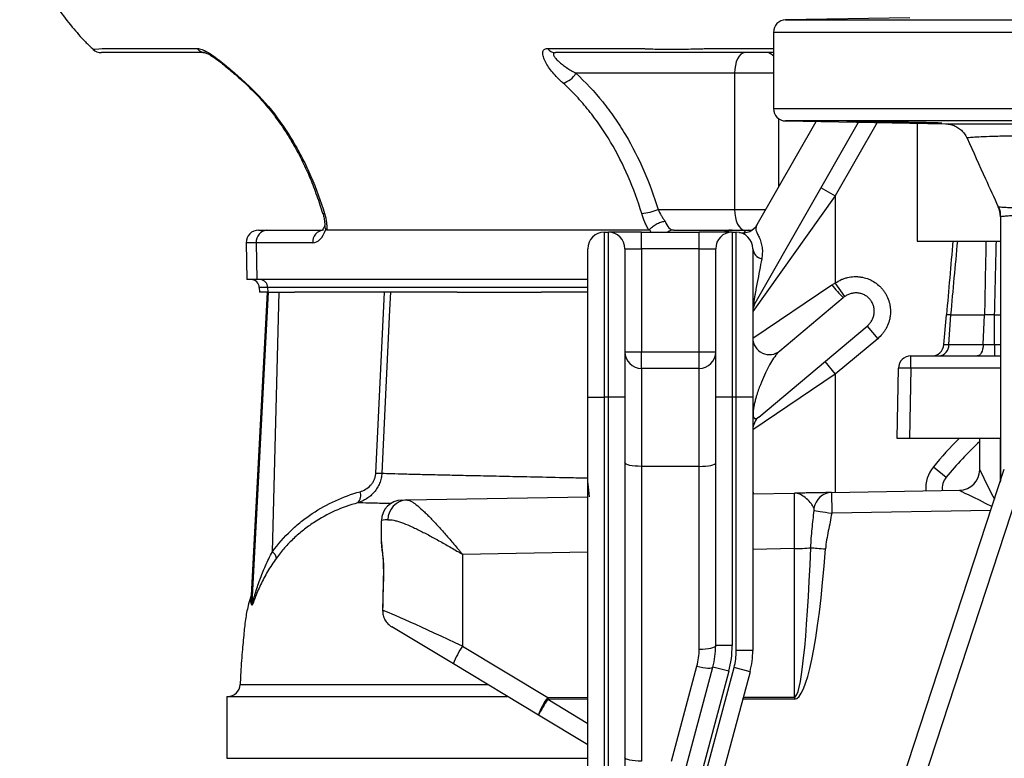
# Model space of a CAD drawing. Header units: millimetres. Extents: x 2377 to 3568, y 1016 to 5019.
# Tile 3 of 15: x 2377 to 2854, y 1501 to 1859. Entities that reach past the tile are written whole.
import ezdxf

# ---------------------------------------------------------------- set-up
doc = ezdxf.new("R2010")
doc.units = ezdxf.units.MM
doc.header["$LTSCALE"] = 2

msp = doc.modelspace()

# ---------------------------------------------------------------- linework, layer by layer
at = {"color": 7, "linetype": 'Continuous', "lineweight": 25}
for p, q in [((2808.57, 1859.61), (2748.36, 1858.56)), ((2742.46, 1852.56), (2742.46, 1815.61)), ((2417.07, 1844.72), (2463.13, 1844.72)), ((2632.89, 1844.72), (2678.94, 1844.72)), ((2723.61, 1832.71), (2646.7, 1832.71)), ((2723.61, 1832.71), (2723.61, 1766.71)), ((2734.58, 1759.42), (2763.11, 1809.35)), ((2748.36, 1809.61), (2825.91, 1808.25)), ((2733.52, 1721.27), (2783.64, 1808.99)), ((2812.16, 1808.49), (2812.16, 1751.42)), ((2765.52, 1777.27), (2772.46, 1773.31)), ((2772.46, 1773.31), (2732.46, 1717.31)), ((2772.46, 1773.31), (2772.46, 1731.11)), ((2686.52, 1766.71), (2723.61, 1766.71)), ((2524.02, 1764.98), (2524.03, 1764.95)), ((2852.46, 1763.09), (2852.46, 1635.05)), ((2492.87, 1756.71), (2496.94, 1756.71)), ((2496.94, 1756.71), (2523.62, 1756.71)), ((2682, 1756.71), (2525.9, 1756.71)), ((2694.12, 1756.71), (2721.53, 1756.71)), ((2721.53, 1756.71), (2722.51, 1756.71)), ((2722.51, 1756.71), (2730.2, 1756.71)), ((2730.2, 1756.71), (2732.04, 1756.71)), ((2660.46, 1755.71), (2660.46, 1675.71)), ((2660.46, 1755.71), (2662.46, 1755.71)), ((2662.46, 1675.71), (2662.46, 1755.71)), ((2678.46, 1755.71), (2662.46, 1755.71)), ((2678.46, 1747.71), (2678.46, 1755.71)), ((2678.46, 1755.71), (2706.46, 1755.71)), ((2706.46, 1747.71), (2706.46, 1755.71)), ((2722.46, 1755.71), (2706.46, 1755.71)), ((2722.46, 1755.71), (2722.46, 1675.71)), ((2722.46, 1755.71), (2724.46, 1755.71)), ((2724.46, 1675.71), (2724.46, 1755.71)), ((2486.87, 1750.61), (2487.18, 1732.71)), ((2491.75, 1750.61), (2492.02, 1732.71)), ((2519.16, 1750.61), (2491.75, 1750.61)), ((2652.46, 1675.71), (2652.46, 1747.71)), ((2670.46, 1747.71), (2670.46, 1675.71)), ((2670.46, 1747.71), (2678.46, 1747.71)), ((2678.46, 1747.71), (2678.46, 1697.71)), ((2706.46, 1747.71), (2678.46, 1747.71)), ((2706.46, 1697.71), (2706.46, 1747.71)), ((2706.46, 1747.71), (2714.46, 1747.71)), ((2714.46, 1675.71), (2714.46, 1747.71)), ((2732.46, 1747.71), (2732.46, 1675.71)), ((2812.16, 1751.42), (2852.46, 1751.42)), ((2492.02, 1732.71), (2487.18, 1732.71)), ((2652.46, 1732.71), (2492.02, 1732.71)), ((2493.21, 1728.85), (2493.28, 1726.71)), ((2497.24, 1728.85), (2497.3, 1726.71)), ((2732.46, 1704.36), (2770.81, 1730.11)), ((2777, 1724.53), (2772.46, 1731.11)), ((2496.99, 1726.71), (2489.29, 1579.69)), ((2489.74, 1576), (2497.63, 1726.71)), ((2497.22, 1726.71), (2493.28, 1726.71)), ((2497.22, 1726.71), (2497.63, 1726.71)), ((2497.63, 1726.71), (2502.85, 1726.71)), ((2499.55, 1600.79), (2502.85, 1726.71)), ((2502.85, 1726.71), (2510.21, 1726.71)), ((2589.13, 1726.71), (2510.21, 1726.71)), ((2549.69, 1638.9), (2553.88, 1726.71)), ((2589.13, 1726.71), (2630.07, 1726.71)), ((2652.46, 1726.71), (2630.07, 1726.71)), ((2745.61, 1698.24), (2776.29, 1723.98)), ((2825.07, 1701.19), (2826.34, 1715.71)), ((2827.5, 1701.19), (2828.5, 1715.71)), ((2828.5, 1715.71), (2844.79, 1715.71)), ((2844.17, 1701.19), (2844.79, 1715.71)), ((2849.7, 1701.19), (2849.7, 1715.71)), ((2735.32, 1666.11), (2787.86, 1710.19)), ((2787.86, 1710.19), (2793, 1704.07)), ((2793, 1704.07), (2772.46, 1686.83)), ((2827.5, 1701.19), (2844.17, 1701.19)), ((2849.7, 1701.19), (2849.7, 1695.71)), ((2670.46, 1697.71), (2678.46, 1697.71)), ((2678.46, 1689.71), (2678.46, 1697.71)), ((2678.46, 1697.71), (2706.46, 1697.71)), ((2706.46, 1697.71), (2714.46, 1697.71)), ((2706.46, 1689.71), (2706.46, 1697.71)), ((2809.06, 1689.82), (2809.06, 1695.71)), ((2809.06, 1695.71), (2852.46, 1695.71)), ((2678.46, 1689.71), (2678.46, 1642.19)), ((2706.46, 1689.71), (2678.46, 1689.71)), ((2706.46, 1642.19), (2706.46, 1689.71)), ((2767.32, 1692.96), (2772.46, 1686.83)), ((2802.46, 1655.71), (2803.06, 1689.82)), ((2809.06, 1689.82), (2808.46, 1655.71)), ((2772.46, 1686.83), (2732.46, 1659.98)), ((2652.46, 1675.71), (2660.46, 1675.71)), ((2652.46, 1443.85), (2652.46, 1675.71)), ((2662.46, 1675.71), (2660.46, 1675.71)), ((2660.46, 1675.71), (2660.46, 1443.85)), ((2670.46, 1675.71), (2662.46, 1675.71)), ((2662.46, 1467.73), (2662.46, 1675.71)), ((2670.46, 1675.71), (2670.46, 1467.73)), ((2722.46, 1675.71), (2714.46, 1675.71)), ((2714.46, 1555.31), (2714.46, 1675.71)), ((2724.46, 1675.71), (2722.46, 1675.71)), ((2722.46, 1675.71), (2722.46, 1555.31)), ((2732.46, 1675.71), (2724.46, 1675.71)), ((2724.46, 1552.94), (2724.46, 1675.71)), ((2732.46, 1675.71), (2732.46, 1552.94)), ((2808.46, 1655.71), (2802.46, 1655.71)), ((2852.46, 1655.71), (2808.46, 1655.71)), ((2842.46, 1640.6), (2842.46, 1655.71)), ((2678.46, 1642.19), (2678.46, 1499.31)), ((2706.46, 1642.19), (2678.46, 1642.19)), ((2706.46, 1553.64), (2706.46, 1642.19)), ((2819.99, 1642.03), (2826.15, 1636.92)), ((2664.75, 1062.67), (2854.37, 1640.88)), ((2863.7, 1637.76), (2674.07, 1059.55)), ((2732.46, 1628.85), (2752.64, 1629.2)), ((2770.64, 1629.52), (2832.64, 1630.6)), ((2832.64, 1630.6), (2832.81, 1630.6)), ((2562.29, 1625.88), (2564.63, 1625.92)), ((2564.63, 1625.92), (2652.46, 1627.46)), ((2552.46, 1605.54), (2552.46, 1615.88)), ((2552.46, 1605.54), (2552.47, 1605.27)), ((2591.77, 1599.54), (2591.77, 1555.09)), ((2752.64, 1530.36), (2752.64, 1602.34)), ((2553.4, 1592.6), (2552.99, 1572.39)), ((2489.42, 1579.59), (2489.45, 1579.68)), ((2553.02, 1572.39), (2552.97, 1572.39)), ((2587.28, 1546.44), (2557.4, 1564.43)), ((2591.77, 1555.09), (2633.01, 1530.25)), ((2722.46, 1555.31), (2714.46, 1555.31)), ((2732.46, 1552.94), (2724.46, 1552.94)), ((2628.53, 1521.6), (2587.28, 1546.44)), ((2691.85, 1465.66), (2713.1, 1544.95)), ((2693.03, 1499.31), (2705.37, 1545.36)), ((2696.53, 1444.48), (2723.37, 1544.66)), ((2720.83, 1542.88), (2699.58, 1463.59)), ((2731.1, 1542.59), (2704.26, 1442.41)), ((2720.83, 1542.88), (2713.1, 1544.95)), ((2731.1, 1542.59), (2723.37, 1544.66)), ((2477.46, 1530.71), (2477.46, 1500.71)), ((2477.52, 1530.71), (2477.52, 1500.71)), ((2477.52, 1530.71), (2613.4, 1530.71)), ((2652.46, 1507.19), (2628.53, 1521.6)), ((2477.52, 1500.71), (2652.46, 1500.71))]:
    msp.add_line(p, q, dxfattribs=at)
at = {"color": 8, "linetype": 'Continuous', "lineweight": 25}
for p, q in [((2748.36, 1858.56), (3196.57, 1858.56)), ((3202.46, 1852.56), (2742.46, 1852.56)), ((2710.6, 1844.72), (2742.46, 1844.72)), ((2742.46, 1832.71), (2723.61, 1832.71)), ((2742.46, 1815.61), (3202.46, 1815.61)), ((2744.98, 1810.72), (2744.98, 1777.62)), ((3196.57, 1809.61), (2748.36, 1809.61)), ((2792.76, 1808.83), (2772.46, 1773.31)), ((2723.61, 1766.71), (2738.75, 1766.71)), ((2851.44, 1768.06), (2851.41, 1768.05)), ((2852.48, 1763.14), (2852.54, 1763.13)), ((2491.75, 1750.61), (2486.87, 1750.61)), ((2497.24, 1728.85), (2493.21, 1728.85)), ((2652.46, 1728.85), (2497.24, 1728.85)), ((2849.7, 1715.71), (2852.46, 1715.71)), ((2849.7, 1701.19), (2852.46, 1701.19)), ((2852.46, 1689.82), (2809.06, 1689.82)), ((2772.46, 1686.83), (2772.46, 1629.55)), ((2852.29, 1655.71), (2852.29, 1634.52)), ((2732.46, 1630.77), (2732.68, 1628.86)), ((2847.81, 1620.87), (2770.69, 1619.52)), ((2652.46, 1600.6), (2591.77, 1599.54)), ((2752.64, 1602.34), (2732.46, 1601.99)), ((2553.48, 1592.6), (2553.38, 1592.6)), ((2489.29, 1579.67), (2489.74, 1576)), ((2633.01, 1530.25), (2652.46, 1530.27)), ((2652.46, 1529.33), (2633.01, 1529.31)), ((2633.01, 1529.31), (2652.46, 1517.6)), ((2752.64, 1529.42), (2727.57, 1529.4)), ((2727.82, 1530.34), (2752.64, 1530.36))]:
    msp.add_line(p, q, dxfattribs=at)
at = {"color": 8, "linetype": 'Continuous', "lineweight": 25, "flags": 128}
for points in [[(2412.63, 1844.41), (2412.61, 1844.41), (2413.53, 1844.47), (2415.43, 1844.6), (2417.07, 1844.72), (2417.07, 1844.72), (2417.07, 1844.72)], [(2485.87, 1828.3), (2486.2, 1828.09), (2486.72, 1828)]]:
    msp.add_lwpolyline(points, dxfattribs=at)
at = {"color": 7, "linetype": 'Continuous', "lineweight": 25, "flags": 128}
for points in [[(2728.61, 1842.71), (2727.64, 1842.52), (2726.7, 1841.95), (2725.83, 1841.03), (2725.08, 1839.78), (2724.45, 1838.27), (2723.99, 1836.54), (2723.71, 1834.66), (2723.61, 1832.71)], [(2723.61, 1766.71), (2723.71, 1764.76), (2723.99, 1762.88), (2724.45, 1761.15), (2725.08, 1759.64), (2725.83, 1758.4), (2726.7, 1757.47), (2727.64, 1756.9), (2728.61, 1756.71)], [(2556.8, 1726.71), (2556.39, 1718.04), (2554.1, 1670.12), (2552.61, 1638.9)], [(2844.17, 1701.19), (2844.07, 1700.09), (2843.87, 1699.06), (2843.59, 1698.11), (2843.22, 1697.29), (2842.78, 1696.62), (2842.29, 1696.12), (2841.77, 1695.81), (2841.22, 1695.71)], [(2678.46, 1642.19), (2676.9, 1642.22), (2675.4, 1642.31), (2674.02, 1642.47), (2672.81, 1642.67), (2671.81, 1642.92), (2671.07, 1643.21), (2670.62, 1643.52), (2670.46, 1643.85)], [(2706.46, 1642.19), (2708.02, 1642.22), (2709.52, 1642.31), (2710.91, 1642.47), (2712.12, 1642.67), (2713.12, 1642.92), (2713.85, 1643.21), (2714.31, 1643.52), (2714.46, 1643.85)], [(2762.14, 1620.83), (2762.57, 1620.76), (2763.23, 1620.66), (2764.11, 1620.52), (2765.18, 1620.36), (2766.41, 1620.17), (2767.76, 1619.96), (2769.21, 1619.75), (2770.69, 1619.52)], [(2760.57, 1602.78), (2761.23, 1602.73), (2761.97, 1602.67), (2762.8, 1602.6), (2763.69, 1602.53), (2764.65, 1602.46), (2765.64, 1602.38), (2766.67, 1602.31), (2767.71, 1602.23)], [(2706.46, 1553.64), (2708.02, 1553.68), (2709.52, 1553.77), (2710.91, 1553.92), (2712.12, 1554.13), (2713.12, 1554.38), (2713.85, 1554.67), (2714.31, 1554.98), (2714.46, 1555.31)], [(2705.37, 1545.36), (2706.83, 1545.02), (2708.24, 1544.75), (2709.54, 1544.56), (2710.7, 1544.45), (2711.66, 1544.44), (2712.4, 1544.53), (2712.88, 1544.7), (2713.1, 1544.95)], [(2633.01, 1530.25), (2633.01, 1530.14), (2633.01, 1530.02), (2633.01, 1529.9), (2633.01, 1529.78), (2633.01, 1529.67), (2633.01, 1529.55), (2633.01, 1529.43), (2633.01, 1529.31)], [(2752.64, 1530.36), (2752.64, 1530.25), (2752.64, 1530.13), (2752.64, 1530.01), (2752.64, 1529.89), (2752.64, 1529.78), (2752.64, 1529.66), (2752.64, 1529.54), (2752.64, 1529.42)], [(2678.46, 1499.31), (2676.9, 1499.35), (2675.4, 1499.44), (2674.02, 1499.6), (2672.81, 1499.8), (2671.81, 1500.05), (2671.07, 1500.34), (2670.62, 1500.65), (2670.46, 1500.98)]]:
    msp.add_lwpolyline(points, dxfattribs=at)
at = {"color": 7, "linetype": 'Continuous', "lineweight": 25}
for centre, radius, start, end in [((2748.46, 1852.56), 6, 91, 180), ((2416.68, 1848.71), 6, 226.8555, 270.0054), ((2467.1, 1847.64), 4.93, 216.2403, 268.9368), ((2636.86, 1847.64), 4.93, 216.2403, 268.9368), ((2637.97, 1837.78), 10.1, 284.411, 329.8548), ((2748.46, 1815.61), 6, 180, 269), ((2676.19, 1791.23), 26.6, 275.2224, 292.844), ((2840.49, 1763.08), 12, 0.2949, 24.4904), ((2492.87, 1750.71), 6, 90, 181), ((2497.39, 1751.07), 5.66, 94.4926, 184.7091), ((2524.8, 1751.07), 5.66, 94.4926, 184.7091), ((2727.64, 1763.39), 8, 258.5524, 330.2551), ((2660.46, 1747.71), 8, 90, 180), ((2662.46, 1747.71), 8, 0, 90), ((2722.46, 1747.71), 8, 90, 180), ((2724.46, 1747.71), 8, 0, 90), ((2738.15, 1748.33), 5.72, 186.2318, 255.8624), ((2489.21, 1728.71), 4, 2, 90), ((2493.5, 1728.98), 3.74, 357.9914, 85.7799), ((2822.52, 1770.77), 65.78, 218.1817, 225.3431), ((2740.46, 1717.31), 8, 150.2551, 180), ((2740.46, 1704.36), 8, 180, 310), ((2819.09, 1701.71), 6, 270, 355), ((2822.17, 1701.01), 5.34, 277.0334, 1.9123), ((2678.46, 1697.71), 8, 180, 270), ((2706.46, 1697.71), 8, 270, 0), ((2809.06, 1689.71), 6, 90, 179), ((2806.06, 1603.85), 86.02, 88.0016, 91.9984), ((2740.46, 1659.98), 8, 130, 180), ((2972.46, 1515.71), 190, 133.1736, 140.3596), ((2551.15, 1667.86), 28.99, 267.1185, 272.8815), ((2832.46, 1640.6), 10, 271.0127, 359.9959), ((2832.46, 1640.6), 10, 271, 0), ((2832.31, 1631.82), 8, 140.3596, 189.8082), ((2537.42, 1628.12), 4.97, 313.6928, 21.3363), ((2770.87, 1620.67), 8.86, 91.5128, 171.5944), ((2562.46, 1615.88), 10, 91, 180), ((2565.17, 1616.35), 9.59, 93.2274, 180.1419), ((2496.97, 1596.99), 4.59, 9.4983, 55.754), ((2753.23, 1664.42), 62.08, 269.457, 276.7933), ((2483.91, 1576.36), 5.84, 345.8602, 356.4674), ((2621.76, 1534.05), 36.64, 144.9512, 160.2353), ((2674.46, 1553.64), 32, 345, 0), ((2674.46, 1555.31), 40, 345, 0), ((2674.46, 1555.31), 48, 345, 0), ((2692.46, 1552.94), 32, 345, 0), ((2692.46, 1552.94), 40, 345, 0), ((2477.94, 1536.71), 6, 270.0008, 357.9361), ((2663.01, 1509.21), 36.64, 144.9512, 160.2353), ((2759.32, 1450.68), 148.78, 148.0933, 151.5289)]:
    msp.add_arc(centre, radius, start, end, dxfattribs=at)
at = {"color": 8, "linetype": 'Continuous', "lineweight": 25}
for centre, radius, start, end in [((2738.96, 1838.28), 4.45, 38.065, 85.6696), ((2524.63, 1765.56), 0.852, 224.9687, 285.4011), ((2694.15, 1751.99), 4.72, 90.3974, 127.9942), ((2721.56, 1751.99), 4.72, 90.3974, 127.9942), ((2722.55, 1752.27), 4.44, 90.5347, 129.2232), ((2730.44, 1753.86), 2.86, 94.7708, 147.344), ((2972.46, 1515.71), 198, 135.0029, 140.3596), ((2832.31, 1631.82), 16, 140.3596, 185.3911)]:
    msp.add_arc(centre, radius, start, end, dxfattribs=at)
at = {"color": 7, "linetype": 'Continuous', "lineweight": 25}
for centre, major_axis, ratio, start_param, end_param in [((2518.92, 1766.61), (-0.32, 16), 0.499848, 3.131519, 4.055572), ((2693.87, 1766.71), (-0.32, 10), 0.49961, 2.159663, 3.125486), ((2752.46, 1599.2), (0.17, 30.01), 0.005235, 4.817505, 6.283307), ((2832.46, 1620.6), (0.17, 10), 0.017429, 6.266645, 6.283794), ((2592.46, 1616.41), (40, 0.52), 0.026128, 2.743692, 3.14125), ((2592.46, 1605.01), (40, -0.52), 0.026128, 3.10804, 3.141935), ((2752.46, 1711.22), (-0.18, 180.86), 0.055284, 3.141544, 4.069337), ((2752.31, 1711.22), (-0.33, 181.8), 0.104497, 3.141497, 4.069289), ((2592.46, 1515.21), (0, 344.82), 0.116002, 1.34443, 1.404198), ((2592.46, 1553.82), (40, -18.67), 0.019312, 1.597265, 2.98401)]:
    msp.add_ellipse(centre, major_axis=major_axis, ratio=ratio, start_param=start_param, end_param=end_param, dxfattribs=at)
at = {"color": 8, "linetype": 'Continuous', "lineweight": 25}
for centre, major_axis, ratio, start_param, end_param in [((2688.68, 1766.61), (-0.32, 16), 0.499848, 2.207467, 2.309789), ((2852.46, 1620.95), (-10, 19.65), 0.007054, 0.013864, 1.292593), ((2852.46, 1620.95), (19.82, -9.66), 0.003466, 3.15193, 4.510206)]:
    msp.add_ellipse(centre, major_axis=major_axis, ratio=ratio, start_param=start_param, end_param=end_param, dxfattribs=at)
at = {"color": 7, "linetype": 'Continuous', "lineweight": 25}
for points, knots in [([(2377.06, 1900.71), (2378.83, 1895.91), (2382.2, 1886.79), (2388.69, 1874.53), (2395.4, 1864.1), (2402.14, 1855.43), (2407.82, 1848.99), (2411.36, 1845.58), (2412.61, 1844.38)], [0, 0, 0, 0, 0.227858, 0.43344, 0.617531, 0.78059, 0.92285, 1, 1, 1, 1]), ([(2467.01, 1842.71), (2458.97, 1842.71), (2446.91, 1842.71), (2433.16, 1842.71), (2424.75, 1842.71), (2419.86, 1842.71), (2417.48, 1842.71), (2416.69, 1842.71), (2416.77, 1842.71), (2416.79, 1842.71)], [0, 0, 0, 0, 0.440234, 0.660352, 0.770643, 0.880584, 0.927469, 0.975593, 1, 1, 1, 1]), ([(2463.13, 1844.72), (2463.47, 1844.72), (2463.85, 1844.68), (2464.65, 1844.5), (2465.09, 1844.36), (2466, 1844.02), (2466.47, 1843.81), (2467.45, 1843.32), (2467.96, 1843.04), (2469.5, 1842.13), (2470.54, 1841.43), (2472.14, 1840.28), (2472.67, 1839.88), (2473.74, 1839.07), (2474.26, 1838.66), (2475.32, 1837.82), (2475.84, 1837.4), (2476.89, 1836.53), (2477.41, 1836.1), (2478.96, 1834.79), (2479.97, 1833.92), (2481.95, 1832.2), (2482.92, 1831.35), (2484.36, 1830.08), (2484.84, 1829.66), (2485.79, 1828.83), (2486.26, 1828.42), (2486.72, 1828)], [0, 0, 0, 0, 0.0625, 0.0625, 0.125, 0.125, 0.1875, 0.1875, 0.25, 0.25, 0.375, 0.375, 0.4375, 0.4375, 0.5, 0.5, 0.5625, 0.5625, 0.625, 0.625, 0.75, 0.75, 0.875, 0.875, 0.9375, 0.9375, 1, 1, 1, 1]), ([(2466.9, 1842.71), (2466.89, 1842.71), (2466.86, 1842.72), (2467.38, 1842.57), (2468.37, 1842.13), (2469.79, 1841.34), (2471.58, 1840.17), (2473.71, 1838.61), (2476.14, 1836.69), (2478.83, 1834.45), (2481.73, 1831.98), (2484.14, 1829.89), (2485.46, 1828.65), (2485.86, 1828.28)], [0, 0, 0, 0, 0.029165, 0.083794, 0.147577, 0.219929, 0.305393, 0.403103, 0.514683, 0.641082, 0.781619, 0.93464, 1, 1, 1, 1]), ([(2640.48, 1828), (2640.02, 1828.42), (2639.56, 1828.83), (2638.67, 1829.67), (2638.24, 1830.09), (2636.98, 1831.36), (2636.19, 1832.21), (2634.73, 1833.95), (2634.05, 1834.83), (2632.85, 1836.57), (2632.33, 1837.42), (2631.69, 1838.68), (2631.5, 1839.1), (2631.17, 1839.91), (2631.03, 1840.3), (2630.82, 1841.06), (2630.74, 1841.43), (2630.65, 1842.12), (2630.64, 1842.45), (2630.7, 1843.05), (2630.76, 1843.33), (2630.97, 1843.81), (2631.12, 1844.03), (2631.68, 1844.54), (2632.2, 1844.72), (2632.89, 1844.72)], [0, 0, 0, 0, 0.0625, 0.0625, 0.125, 0.125, 0.25, 0.25, 0.375, 0.375, 0.5, 0.5, 0.5625, 0.5625, 0.625, 0.625, 0.6875, 0.6875, 0.75, 0.75, 0.8125, 0.8125, 0.875, 0.875, 1, 1, 1, 1]), ([(2636.77, 1842.71), (2636.51, 1842.71), (2636.31, 1842.67), (2636, 1842.52), (2635.9, 1842.41), (2635.8, 1842.13), (2635.79, 1841.97), (2635.86, 1841.61), (2635.94, 1841.41), (2636.25, 1840.77), (2636.58, 1840.31), (2637.19, 1839.59), (2637.42, 1839.35), (2637.9, 1838.86), (2638.16, 1838.61), (2638.97, 1837.88), (2639.56, 1837.38), (2640.83, 1836.41), (2641.5, 1835.92), (2642.9, 1834.97), (2643.63, 1834.51), (2645.13, 1833.6), (2645.91, 1833.16), (2646.7, 1832.71)], [0, 0, 0, 0, 0.0625, 0.0625, 0.125, 0.125, 0.1875, 0.1875, 0.25, 0.25, 0.375, 0.375, 0.4375, 0.4375, 0.5, 0.5, 0.625, 0.625, 0.75, 0.75, 0.875, 0.875, 1, 1, 1, 1]), ([(2742.46, 1842.71), (2735.87, 1842.71), (2725.98, 1842.71), (2715.68, 1842.71), (2711.97, 1842.71), (2711.15, 1842.71), (2710.74, 1842.71), (2709.5, 1842.71), (2708.68, 1842.71), (2707.03, 1842.71), (2706.2, 1842.71), (2704.58, 1842.71), (2703.77, 1842.71), (2701.38, 1842.71), (2699.83, 1842.71), (2697.54, 1842.71), (2696.79, 1842.71), (2695.32, 1842.71), (2694.6, 1842.71), (2692.5, 1842.71), (2691.17, 1842.71), (2688.66, 1842.71), (2687.47, 1842.71), (2685.31, 1842.71), (2684.33, 1842.71), (2683.03, 1842.71), (2682.62, 1842.71), (2681.8, 1842.71), (2679.76, 1842.71), (2664.61, 1842.71), (2649.87, 1842.71), (2636.77, 1842.71)], [0, 0, 0, 0, 0.125, 0.1875, 0.195312, 0.195312, 0.203125, 0.203125, 0.21875, 0.21875, 0.234375, 0.234375, 0.25, 0.25, 0.28125, 0.28125, 0.296875, 0.296875, 0.3125, 0.3125, 0.34375, 0.34375, 0.375, 0.375, 0.40625, 0.40625, 0.421875, 0.421875, 0.4375, 0.5, 1, 1, 1, 1]), ([(2678.94, 1844.72), (2679.15, 1844.71), (2679.37, 1844.7), (2679.81, 1844.67), (2680.03, 1844.65), (2680.72, 1844.62), (2681.2, 1844.59), (2682.7, 1844.53), (2683.77, 1844.5), (2687.21, 1844.42), (2689.74, 1844.4), (2693.85, 1844.4), (2695.28, 1844.41), (2698.2, 1844.43), (2699.69, 1844.45), (2702.72, 1844.5), (2704.27, 1844.53), (2706.62, 1844.59), (2707.42, 1844.62), (2708.61, 1844.65), (2709, 1844.67), (2709.8, 1844.7), (2710.2, 1844.71), (2710.6, 1844.72)], [0, 0, 0, 0, 0.03125, 0.03125, 0.0625, 0.0625, 0.125, 0.125, 0.25, 0.25, 0.5, 0.5, 0.625, 0.625, 0.75, 0.75, 0.875, 0.875, 0.9375, 0.9375, 0.96875, 0.96875, 1, 1, 1, 1]), ([(2485.91, 1828.34), (2486.18, 1828.07), (2488.35, 1825.89), (2492.54, 1821.9), (2497.96, 1815.59), (2503.1, 1808.81), (2507.85, 1801.59), (2512.25, 1793.91), (2516.18, 1785.94), (2519.6, 1777.6), (2522.12, 1770.61), (2523.41, 1766.27), (2523.82, 1764.89)], [0, 0, 0, 0, 0.015632, 0.126339, 0.242707, 0.356999, 0.472885, 0.590831, 0.710157, 0.824408, 0.94424, 1, 1, 1, 1]), ([(2646.7, 1832.71), (2651.36, 1828.46), (2655.68, 1823.83), (2660.7, 1817.58), (2661.68, 1816.31), (2663.61, 1813.72), (2664.56, 1812.4), (2667.33, 1808.39), (2669.08, 1805.66), (2674.07, 1797.28), (2677.03, 1791.47), (2682.28, 1779.41), (2684.57, 1773.17), (2686.52, 1766.71)], [0, 0, 0, 0, 0.25, 0.25, 0.3125, 0.3125, 0.375, 0.375, 0.5, 0.5, 0.75, 0.75, 1, 1, 1, 1]), ([(2486.72, 1828), (2491.17, 1823.94), (2495.29, 1819.52), (2502.9, 1810.05), (2506.4, 1805), (2511.2, 1796.95), (2512.73, 1794.19), (2515.62, 1788.56), (2516.97, 1785.68), (2520.79, 1776.93), (2522.99, 1770.91), (2524.86, 1764.73)], [0, 0, 0, 0, 0.25, 0.25, 0.5, 0.5, 0.625, 0.625, 0.75, 0.75, 1, 1, 1, 1]), ([(2678.62, 1764.73), (2676.75, 1770.92), (2674.56, 1776.9), (2669.54, 1788.44), (2666.7, 1794.01), (2661.94, 1802.03), (2660.26, 1804.65), (2657.61, 1808.49), (2656.71, 1809.75), (2654.86, 1812.24), (2653.92, 1813.46), (2651.02, 1817.07), (2649.02, 1819.39), (2644.86, 1823.84), (2642.71, 1825.97), (2640.48, 1828)], [0, 0, 0, 0, 0.25, 0.25, 0.5, 0.5, 0.625, 0.625, 0.6875, 0.6875, 0.75, 0.75, 0.875, 0.875, 1, 1, 1, 1]), ([(2807.64, 1808.95), (2806.35, 1808.98), (2803.41, 1809.04), (2797.82, 1809.14), (2791.69, 1809.23), (2786.74, 1809.29), (2782.58, 1809.33), (2779.56, 1809.35), (2777.91, 1809.34), (2778.17, 1809.32), (2778.23, 1809.32)], [0, 0, 0, 0, 0.116982, 0.265318, 0.413652, 0.561973, 0.654811, 0.803086, 0.951362, 1, 1, 1, 1]), ([(2794.52, 1808.95), (2795.12, 1808.93), (2795.74, 1808.92), (2797.04, 1808.9), (2797.71, 1808.88), (2799.09, 1808.86), (2799.81, 1808.84), (2801.29, 1808.82), (2802.04, 1808.8), (2803.55, 1808.78), (2804.31, 1808.76), (2805.85, 1808.74), (2806.63, 1808.72), (2808.94, 1808.69), (2810.45, 1808.66), (2812.66, 1808.63), (2813.38, 1808.62), (2814.76, 1808.6), (2815.42, 1808.59), (2816.71, 1808.57), (2817.33, 1808.57), (2818.51, 1808.55), (2819.06, 1808.55), (2820.08, 1808.54), (2820.56, 1808.53), (2821.43, 1808.53), (2821.83, 1808.53), (2822.89, 1808.52), (2823.41, 1808.52), (2823.75, 1808.53)], [0, 0, 0, 0, 0.0625, 0.0625, 0.125, 0.125, 0.1875, 0.1875, 0.25, 0.25, 0.3125, 0.3125, 0.375, 0.375, 0.5, 0.5, 0.5625, 0.5625, 0.625, 0.625, 0.6875, 0.6875, 0.75, 0.75, 0.8125, 0.8125, 0.875, 0.875, 1, 1, 1, 1]), ([(2823.93, 1808.55), (2823.99, 1808.56), (2824.23, 1808.57), (2822.53, 1808.64), (2819.03, 1808.73), (2813.94, 1808.84), (2809.87, 1808.91), (2807.75, 1808.95), (2807.64, 1808.95)], [0, 0, 0, 0, 0.081028, 0.3076263, 0.5342607, 0.760932, 0.9876236, 1, 1, 1, 1]), ([(2825.91, 1808.26), (2826.03, 1808.25), (2826.33, 1808.25), (2827.97, 1808.24), (2830.73, 1808.23), (2834.55, 1808.22), (2839.29, 1808.21), (2844.94, 1808.2), (2851.54, 1808.19), (2859.02, 1808.18), (2867.27, 1808.17), (2876.29, 1808.16), (2886.07, 1808.16), (2896.52, 1808.15), (2907.48, 1808.15), (2918.96, 1808.15), (2930.96, 1808.14), (2943.25, 1808.14), (2955.63, 1808.14), (2968.13, 1808.15), (2980.82, 1808.15), (2993.14, 1808.14), (3004.87, 1808.14), (3016.06, 1808.14), (3027.05, 1808.15), (3037.93, 1808.15), (3048.49, 1808.15), (3058.77, 1808.16), (3068.53, 1808.16), (3077.65, 1808.17), (3086, 1808.18), (3093.6, 1808.19), (3100.36, 1808.2), (3106.32, 1808.21), (3111.29, 1808.22), (3115.2, 1808.23), (3117.98, 1808.24), (3118.74, 1808.25), (3119.12, 1808.26)], [0, 0, 0, 0, 0.016563, 0.043704, 0.071631, 0.099558, 0.126743, 0.153929, 0.181883, 0.209838, 0.237375, 0.264912, 0.293226, 0.321539, 0.349466, 0.377392, 0.406138, 0.434882, 0.462619, 0.490354, 0.519037, 0.547722, 0.573489, 0.599257, 0.625683, 0.652109, 0.679542, 0.706975, 0.735172, 0.763369, 0.791343, 0.819317, 0.848123, 0.876929, 0.907152, 0.937374, 0.968687, 1, 1, 1, 1]), ([(2826.38, 1808.22), (2826.38, 1808.22), (2826.45, 1808.22), (2826.84, 1808.18), (2827.7, 1808.06), (2829.24, 1807.69), (2831.17, 1806.89), (2833.14, 1805.55), (2834.78, 1803.84), (2835.86, 1802.38), (2836.22, 1801.39), (2836.3, 1801.18)], [0, 0, 0, 0, 0.000726, 0.048496, 0.115228, 0.222767, 0.406803, 0.592187, 0.761807, 0.946823, 1, 1, 1, 1]), ([(2836.34, 1801.19), (2839.31, 1794.66), (2844.34, 1783.59), (2849.35, 1772.56), (2851.4, 1768.04)], [0, 0, 0, 0, 0.59116, 1, 1, 1, 1]), ([(2686.52, 1766.71), (2687, 1765.73), (2687.52, 1764.75), (2688.37, 1763.3), (2688.67, 1762.82), (2689.27, 1761.9), (2689.58, 1761.45), (2689.9, 1761.02)], [0, 0, 0, 0, 0.5, 0.5, 0.75, 0.75, 1, 1, 1, 1]), ([(2851.41, 1768.05), (2851.5, 1768), (2852.1, 1767.94), (2853.76, 1767.83), (2854.44, 1767.79), (2855.64, 1767.73), (2856.07, 1767.72), (2857, 1767.68), (2857.5, 1767.66), (2860.13, 1767.56), (2862.69, 1767.48), (2867.22, 1767.37), (2868.84, 1767.33), (2872.32, 1767.27), (2874.18, 1767.25), (2876.14, 1767.22)], [0, 0, 0, 0, 0.25, 0.25, 0.375, 0.375, 0.4375, 0.4375, 0.5, 0.5, 0.75, 0.75, 0.875, 0.875, 1, 1, 1, 1]), ([(2851.43, 1768.06), (2851.54, 1767.85), (2852.05, 1766.89), (2852.45, 1765.2), (2852.44, 1763.73), (2852.43, 1763.13)], [0, 0, 0, 0, 0.138219, 0.64521, 1, 1, 1, 1]), ([(2523.99, 1764.98), (2524.18, 1764.32), (2524.63, 1762.81), (2524.9, 1760.63), (2524.96, 1759.13), (2524.89, 1758.58), (2524.89, 1758.58)], [0, 0, 0, 0, 0.2804732, 0.644946, 0.9998926, 1, 1, 1, 1]), ([(2524.86, 1764.73), (2525.07, 1764.03), (2525.25, 1763.33), (2525.55, 1761.94), (2525.67, 1761.25), (2525.85, 1759.89), (2525.9, 1759.23), (2525.95, 1757.95), (2525.94, 1757.32), (2525.9, 1756.71)], [0, 0, 0, 0, 0.25, 0.25, 0.5, 0.5, 0.75, 0.75, 1, 1, 1, 1]), ([(2682, 1756.71), (2681.66, 1757.32), (2681.32, 1757.95), (2680.69, 1759.25), (2680.39, 1759.92), (2679.53, 1761.95), (2679.04, 1763.33), (2678.62, 1764.73)], [0, 0, 0, 0, 0.25, 0.25, 0.5, 0.5, 1, 1, 1, 1]), ([(2876.84, 1764.14), (2872.95, 1764.1), (2869.53, 1764.03), (2863.6, 1763.87), (2861.08, 1763.77), (2858.51, 1763.65), (2858.02, 1763.63), (2857.11, 1763.57), (2856.68, 1763.55), (2855.5, 1763.47), (2854.84, 1763.42), (2853.21, 1763.28), (2852.6, 1763.2), (2852.48, 1763.14)], [0, 0, 0, 0, 0.25, 0.25, 0.5, 0.5, 0.5625, 0.5625, 0.625, 0.625, 0.75, 0.75, 1, 1, 1, 1]), ([(2524.89, 1758.82), (2524.87, 1758.76), (2524.64, 1758.13), (2524.17, 1757.27), (2523.62, 1756.57), (2523.57, 1756.55), (2523.55, 1756.54)], [0, 0, 0, 0, 0.039293, 0.386067, 0.722085, 1, 1, 1, 1]), ([(2524.97, 1758.57), (2524.94, 1758.42), (2524.84, 1757.91), (2525.2, 1757.36), (2525.45, 1756.96)], [0, 0, 0, 0, 0.291749, 1, 1, 1, 1]), ([(2682.44, 1756.96), (2682.6, 1757.19), (2682.79, 1757.42), (2683.23, 1757.87), (2683.49, 1758.1), (2684.03, 1758.55), (2684.33, 1758.77), (2684.96, 1759.19), (2685.3, 1759.39), (2685.99, 1759.77), (2686.34, 1759.94), (2687.07, 1760.26), (2687.44, 1760.4), (2688.16, 1760.65), (2688.52, 1760.75), (2689.05, 1760.88), (2689.23, 1760.92), (2689.57, 1760.98), (2689.74, 1761), (2689.9, 1761.02)], [0, 0, 0, 0, 0.125, 0.125, 0.25, 0.25, 0.375, 0.375, 0.5, 0.5, 0.625, 0.625, 0.75, 0.75, 0.875, 0.875, 0.9375, 0.9375, 1, 1, 1, 1]), ([(2734.58, 1759.42), (2734.34, 1758.99), (2734.15, 1758.56), (2733.93, 1757.67), (2733.9, 1757.23), (2734.02, 1756.51), (2734.09, 1756.27), (2734.28, 1755.76), (2734.4, 1755.49), (2734.81, 1754.64), (2735.15, 1754), (2735.82, 1752.56), (2736.14, 1751.77), (2736.66, 1750.09), (2736.85, 1749.19), (2737.08, 1747.37), (2737.11, 1746.44), (2737.03, 1744.6), (2736.92, 1743.69), (2736.75, 1742.78)], [0, 0, 0, 0, 0.125, 0.125, 0.25, 0.25, 0.3125, 0.3125, 0.375, 0.375, 0.5, 0.5, 0.625, 0.625, 0.75, 0.75, 0.875, 0.875, 1, 1, 1, 1]), ([(2736.75, 1742.78), (2736.4, 1740.95), (2736.05, 1739.08), (2735.34, 1735.25), (2734.97, 1733.28), (2734.4, 1730.22), (2734.2, 1729.18), (2733.9, 1727.58), (2733.8, 1727.04), (2733.6, 1725.94), (2733.49, 1725.38), (2733.29, 1724.21), (2733.18, 1723.61), (2733.03, 1722.65), (2732.99, 1722.32), (2732.92, 1721.81), (2732.91, 1721.63), (2732.88, 1721.29), (2732.87, 1721.13), (2732.88, 1720.88), (2732.9, 1720.8), (2732.94, 1720.7), (2732.96, 1720.68), (2733.04, 1720.65), (2733.09, 1720.69), (2733.27, 1720.86), (2733.39, 1721.06), (2733.52, 1721.27)], [0, 0, 0, 0, 0.25, 0.25, 0.5, 0.5, 0.625, 0.625, 0.6875, 0.6875, 0.75, 0.75, 0.8125, 0.8125, 0.84375, 0.84375, 0.859375, 0.859375, 0.875, 0.875, 0.890625, 0.890625, 0.90625, 0.90625, 0.9375, 0.9375, 1, 1, 1, 1]), ([(2772.46, 1731.11), (2773.37, 1731.73), (2774.31, 1732.26), (2775.79, 1732.92), (2776.3, 1733.11), (2777.33, 1733.46), (2777.86, 1733.6), (2779.45, 1733.97), (2780.52, 1734.12), (2782.14, 1734.18), (2782.68, 1734.18), (2783.77, 1734.12), (2784.32, 1734.06), (2785.92, 1733.81), (2786.97, 1733.55), (2788.5, 1733.01), (2789.01, 1732.8), (2790, 1732.33), (2790.48, 1732.08), (2791.87, 1731.25), (2792.75, 1730.62), (2793.97, 1729.53), (2794.36, 1729.14), (2795.1, 1728.35), (2795.79, 1727.52), (2796.4, 1726.63), (2796.97, 1725.7), (2797.23, 1725.22), (2797.95, 1723.75), (2798.33, 1722.74), (2798.75, 1721.17), (2798.87, 1720.64), (2799.05, 1719.57), (2799.12, 1719.02), (2799.23, 1717.4), (2799.2, 1716.32), (2799.01, 1714.7), (2798.92, 1714.16), (2798.68, 1713.1), (2798.54, 1712.57), (2798.05, 1711.03), (2797.62, 1710.03), (2796.84, 1708.6), (2796.56, 1708.13), (2795.95, 1707.23), (2795.63, 1706.79), (2794.6, 1705.54), (2793.84, 1704.77), (2793, 1704.07)], [0, 0, 0, 0, 0.0625, 0.0625, 0.09375, 0.09375, 0.125, 0.125, 0.1875, 0.1875, 0.21875, 0.21875, 0.25, 0.25, 0.3125, 0.3125, 0.34375, 0.34375, 0.375, 0.375, 0.4375, 0.4375, 0.46875, 0.46875, 0.5, 0.53125, 0.53125, 0.5625, 0.5625, 0.625, 0.625, 0.65625, 0.65625, 0.6875, 0.6875, 0.75, 0.75, 0.78125, 0.78125, 0.8125, 0.8125, 0.875, 0.875, 0.90625, 0.90625, 0.9375, 0.9375, 1, 1, 1, 1]), ([(2787.86, 1710.19), (2788.08, 1710.38), (2788.3, 1710.58), (2788.71, 1710.99), (2788.9, 1711.2), (2789.45, 1711.86), (2789.79, 1712.34), (2790.36, 1713.35), (2790.6, 1713.88), (2790.99, 1714.98), (2791.13, 1715.55), (2791.3, 1716.7), (2791.33, 1717.28), (2791.28, 1718.45), (2791.2, 1719.04), (2790.92, 1720.18), (2790.72, 1720.73), (2790.22, 1721.8), (2789.91, 1722.31), (2789.21, 1723.24), (2788.8, 1723.68), (2787.91, 1724.46), (2787.44, 1724.8), (2786.42, 1725.38), (2785.87, 1725.62), (2784.76, 1725.99), (2784.19, 1726.12), (2783.03, 1726.26), (2782.44, 1726.28), (2781.28, 1726.2), (2780.71, 1726.11), (2779.58, 1725.82), (2779.03, 1725.63), (2777.98, 1725.14), (2777.48, 1724.86), (2777, 1724.53)], [0, 0, 0, 0, 0.03125, 0.03125, 0.0625, 0.0625, 0.125, 0.125, 0.1875, 0.1875, 0.25, 0.25, 0.3125, 0.3125, 0.375, 0.375, 0.4375, 0.4375, 0.5, 0.5, 0.5625, 0.5625, 0.625, 0.625, 0.6875, 0.6875, 0.75, 0.75, 0.8125, 0.8125, 0.875, 0.875, 0.9375, 0.9375, 1, 1, 1, 1]), ([(2828.5, 1715.71), (2828.41, 1715.71), (2828.22, 1715.71), (2827.97, 1715.71), (2827.74, 1715.71), (2827.52, 1715.71), (2827.32, 1715.71), (2827.13, 1715.71), (2826.97, 1715.71), (2826.82, 1715.71), (2826.69, 1715.71), (2826.58, 1715.71), (2826.49, 1715.71), (2826.43, 1715.71), (2826.38, 1715.71), (2826.34, 1715.71), (2826.34, 1715.71), (2826.34, 1715.71)], [0, 0, 0, 0, 0.066695, 0.133379, 0.200055, 0.266723, 0.333386, 0.400043, 0.466698, 0.533351, 0.600004, 0.666659, 0.733316, 0.799977, 0.866644, 0.933318, 1, 1, 1, 1]), ([(2849.7, 1715.71), (2849.56, 1715.71), (2849.28, 1715.71), (2848.85, 1715.71), (2848.42, 1715.71), (2848, 1715.71), (2847.58, 1715.71), (2847.16, 1715.71), (2846.75, 1715.71), (2846.35, 1715.71), (2845.95, 1715.71), (2845.55, 1715.71), (2845.17, 1715.71), (2844.92, 1715.71), (2844.79, 1715.71)], [0, 0, 0, 0, 0.083344, 0.16668, 0.250011, 0.333338, 0.416662, 0.499986, 0.58331, 0.666637, 0.749967, 0.833304, 0.916647, 1, 1, 1, 1]), ([(2825.07, 1701.19), (2825.07, 1701.19), (2825.28, 1701.19), (2825.9, 1701.19), (2826.16, 1701.19), (2826.76, 1701.19), (2827.11, 1701.19), (2827.5, 1701.19)], [0, 0, 0, 0, 0.5, 0.5, 0.75, 0.75, 1, 1, 1, 1]), ([(2844.17, 1701.19), (2845.01, 1701.19), (2845.91, 1701.19), (2847.77, 1701.19), (2848.74, 1701.19), (2849.7, 1701.19)], [0, 0, 0, 0, 0.5, 0.5, 1, 1, 1, 1]), ([(2745.61, 1698.24), (2745.27, 1697.95), (2744.93, 1697.62), (2744.25, 1696.87), (2743.92, 1696.46), (2742.9, 1695.14), (2742.23, 1694.14), (2740.89, 1691.96), (2740.22, 1690.77), (2738.89, 1688.21), (2738.23, 1686.83), (2736.92, 1683.85), (2736.27, 1682.25), (2735.29, 1679.59), (2734.97, 1678.65), (2734.48, 1677.14), (2734.32, 1676.62), (2733.99, 1675.53), (2733.83, 1674.96), (2733.51, 1673.73), (2733.35, 1673.09), (2733.11, 1671.99), (2733.03, 1671.61), (2732.91, 1670.97), (2732.87, 1670.74), (2732.8, 1670.26), (2732.76, 1670), (2732.7, 1669.57), (2732.68, 1669.42), (2732.65, 1669.08), (2732.63, 1668.9), (2732.6, 1668.49), (2732.59, 1668.25), (2732.58, 1667.86), (2732.58, 1667.72), (2732.58, 1667.48), (2732.59, 1667.37), (2732.61, 1667.08), (2732.62, 1666.93), (2732.66, 1666.69), (2732.67, 1666.59), (2732.73, 1666.33), (2732.77, 1666.2), (2732.89, 1665.88), (2732.97, 1665.75), (2733.13, 1665.55), (2733.22, 1665.48), (2733.46, 1665.34), (2733.63, 1665.31), (2733.97, 1665.33), (2734.14, 1665.38), (2734.47, 1665.52), (2734.64, 1665.61), (2734.9, 1665.78), (2734.98, 1665.84), (2735.11, 1665.94), (2735.15, 1665.97), (2735.24, 1666.04), (2735.28, 1666.07), (2735.32, 1666.11)], [0, 0, 0, 0, 0.0625, 0.0625, 0.125, 0.125, 0.25, 0.25, 0.375, 0.375, 0.5, 0.5, 0.625, 0.625, 0.6875, 0.6875, 0.71875, 0.71875, 0.75, 0.75, 0.78125, 0.78125, 0.796875, 0.796875, 0.804688, 0.804688, 0.8125, 0.8125, 0.816406, 0.816406, 0.820313, 0.820313, 0.824219, 0.824219, 0.826172, 0.826172, 0.828125, 0.828125, 0.832031, 0.832031, 0.835938, 0.835938, 0.84375, 0.84375, 0.859375, 0.859375, 0.875, 0.875, 0.90625, 0.90625, 0.9375, 0.9375, 0.96875, 0.96875, 0.984375, 0.984375, 0.992188, 0.992188, 1, 1, 1, 1]), ([(2552.61, 1638.9), (2552.57, 1638.06), (2552.45, 1637.23), (2552.18, 1636), (2552.08, 1635.6), (2551.83, 1634.8), (2551.68, 1634.4), (2551.21, 1633.23), (2550.84, 1632.49), (2549.97, 1631.07), (2549.48, 1630.39), (2548.41, 1629.13), (2547.83, 1628.54), (2546.59, 1627.46), (2545.93, 1626.97), (2544.56, 1626.1), (2543.85, 1625.72), (2542.39, 1625.05), (2541.62, 1624.76), (2540.85, 1624.53)], [0, 0, 0, 0, 0.125, 0.125, 0.1875, 0.1875, 0.25, 0.25, 0.375, 0.375, 0.5, 0.5, 0.625, 0.625, 0.75, 0.75, 0.875, 0.875, 1, 1, 1, 1]), ([(2542.04, 1629.93), (2542.99, 1630.2), (2543.9, 1630.58), (2545.62, 1631.6), (2546.44, 1632.24), (2547.51, 1633.4), (2547.85, 1633.82), (2548.45, 1634.71), (2548.71, 1635.19), (2549.15, 1636.19), (2549.33, 1636.72), (2549.59, 1637.79), (2549.67, 1638.34), (2549.69, 1638.9)], [0, 0, 0, 0, 0.25, 0.25, 0.5, 0.5, 0.625, 0.625, 0.75, 0.75, 0.875, 0.875, 1, 1, 1, 1]), ([(2653.28, 1627.47), (2653.01, 1629.6), (2652.49, 1633.7), (2652.47, 1636.86), (2652.46, 1638.37)], [0, 0, 0, 0, 0.5214811, 1, 1, 1, 1]), ([(2499.55, 1600.79), (2502.27, 1604.55), (2505.26, 1607.95), (2510.12, 1612.58), (2511.8, 1614.05), (2514.41, 1616.13), (2515.3, 1616.8), (2517.08, 1618.1), (2517.98, 1618.73), (2522.52, 1621.75), (2526.27, 1623.81), (2534, 1627.33), (2537.97, 1628.77), (2542.04, 1629.93)], [0, 0, 0, 0, 0.25, 0.25, 0.375, 0.375, 0.4375, 0.4375, 0.5, 0.5, 0.75, 0.75, 1, 1, 1, 1]), ([(2770.64, 1629.52), (2770.34, 1629.51), (2769.95, 1629.51), (2769.01, 1629.49), (2768.47, 1629.48), (2766.65, 1629.45), (2765.2, 1629.42), (2762.77, 1629.38), (2761.92, 1629.37), (2760.16, 1629.34), (2759.26, 1629.32), (2757.41, 1629.29), (2756, 1629.26), (2754.56, 1629.24), (2753.6, 1629.22), (2753.12, 1629.21), (2752.64, 1629.2)], [0, 0, 0, 0, 0.125, 0.125, 0.25, 0.25, 0.5, 0.5, 0.625, 0.625, 0.75, 0.75, 0.875, 0.9375, 0.9375, 1, 1, 1, 1]), ([(2762.11, 1621.96), (2761.91, 1622.41), (2761.65, 1622.86), (2761.04, 1623.77), (2760.69, 1624.22), (2759.58, 1625.53), (2758.74, 1626.35), (2757.04, 1627.73), (2756.16, 1628.28), (2754.85, 1628.84), (2754.41, 1628.98), (2753.53, 1629.17), (2753.08, 1629.21), (2752.64, 1629.2)], [0, 0, 0, 0, 0.125, 0.125, 0.25, 0.25, 0.5, 0.5, 0.75, 0.75, 0.875, 0.875, 1, 1, 1, 1]), ([(2770.64, 1629.52), (2770.64, 1629.52), (2770.65, 1629.45), (2770.65, 1629.2), (2770.66, 1629.01), (2770.66, 1628.51), (2770.66, 1628.2), (2770.67, 1627.48), (2770.67, 1627.05), (2770.68, 1626.13), (2770.68, 1625.63), (2770.68, 1624.54), (2770.69, 1623.96), (2770.69, 1622.75), (2770.69, 1622.12), (2770.69, 1620.83), (2770.69, 1620.18), (2770.69, 1619.52)], [0, 0, 0, 0, 0.125, 0.125, 0.25, 0.25, 0.375, 0.375, 0.5, 0.5, 0.625, 0.625, 0.75, 0.75, 0.875, 0.875, 1, 1, 1, 1]), ([(2540.85, 1624.53), (2537.11, 1623.48), (2533.46, 1622.17), (2526.35, 1618.98), (2522.89, 1617.1), (2518.69, 1614.34), (2517.86, 1613.77), (2516.21, 1612.58), (2515.39, 1611.96), (2512.97, 1610.05), (2511.4, 1608.71), (2508.37, 1605.85), (2506.9, 1604.33), (2504.1, 1601.16), (2502.76, 1599.49), (2501.49, 1597.75)], [0, 0, 0, 0, 0.25, 0.25, 0.5, 0.5, 0.5625, 0.5625, 0.625, 0.625, 0.75, 0.75, 0.875, 0.875, 1, 1, 1, 1]), ([(2564.63, 1625.92), (2565.21, 1625.93), (2565.89, 1625.73), (2567.06, 1625.13), (2567.47, 1624.89), (2568.36, 1624.31), (2568.82, 1623.97), (2570.26, 1622.86), (2571.29, 1621.96), (2572.94, 1620.44), (2573.5, 1619.9), (2574.67, 1618.75), (2575.26, 1618.15), (2577.07, 1616.29), (2578.31, 1614.97), (2580.86, 1612.19), (2582.16, 1610.73), (2584.17, 1608.44), (2584.85, 1607.66), (2586.22, 1606.08), (2586.91, 1605.28), (2588.29, 1603.66), (2588.98, 1602.84), (2590.02, 1601.61), (2590.37, 1601.2), (2590.89, 1600.58), (2591.07, 1600.37), (2591.42, 1599.95), (2591.59, 1599.74), (2591.77, 1599.54)], [0, 0, 0, 0, 0.125, 0.125, 0.1875, 0.1875, 0.25, 0.25, 0.375, 0.375, 0.4375, 0.4375, 0.5, 0.5, 0.625, 0.625, 0.75, 0.75, 0.8125, 0.8125, 0.875, 0.875, 0.9375, 0.9375, 0.96875, 0.96875, 0.984375, 0.984375, 1, 1, 1, 1]), ([(2760.57, 1602.78), (2760.68, 1605.87), (2760.92, 1608.91), (2761.52, 1614.91), (2761.88, 1617.87), (2762.14, 1620.83)], [0, 0, 0, 0, 0.5, 0.5, 1, 1, 1, 1]), ([(2762.14, 1620.83), (2762.16, 1621.08), (2762.17, 1621.3), (2762.16, 1621.6), (2762.16, 1621.69), (2762.14, 1621.85), (2762.13, 1621.92), (2762.11, 1621.96)], [0, 0, 0, 0, 0.5, 0.5, 0.75, 0.75, 1, 1, 1, 1]), ([(2770.69, 1619.52), (2770.26, 1616.63), (2769.64, 1613.77), (2768.47, 1608.03), (2767.93, 1605.16), (2767.71, 1602.23)], [0, 0, 0, 0, 0.5, 0.5, 1, 1, 1, 1]), ([(2555.58, 1616.33), (2556.41, 1616.39), (2557.37, 1616.29), (2559, 1615.95), (2559.57, 1615.8), (2560.79, 1615.45), (2561.42, 1615.24), (2563.39, 1614.54), (2564.78, 1613.98), (2567, 1613), (2567.75, 1612.66), (2569.31, 1611.93), (2570.1, 1611.54), (2572.5, 1610.35), (2574.15, 1609.5), (2577.51, 1607.71), (2579.23, 1606.77), (2581.86, 1605.29), (2582.75, 1604.79), (2584.54, 1603.77), (2585.43, 1603.26), (2587.23, 1602.21), (2588.14, 1601.68), (2589.5, 1600.88), (2589.95, 1600.61), (2590.86, 1600.08), (2591.31, 1599.8), (2591.77, 1599.54)], [0, 0, 0, 0, 0.125, 0.125, 0.1875, 0.1875, 0.25, 0.25, 0.375, 0.375, 0.4375, 0.4375, 0.5, 0.5, 0.625, 0.625, 0.75, 0.75, 0.8125, 0.8125, 0.875, 0.875, 0.9375, 0.9375, 0.96875, 0.96875, 1, 1, 1, 1]), ([(2553.48, 1592.6), (2553.5, 1593.29), (2553.5, 1593.97), (2553.47, 1594.96), (2553.46, 1595.29), (2553.42, 1595.94), (2553.4, 1596.26), (2553.29, 1597.82), (2553.16, 1598.94), (2552.9, 1601.04), (2552.77, 1601.99), (2552.63, 1603.36), (2552.59, 1603.81), (2552.53, 1604.69), (2552.5, 1605.13), (2552.49, 1605.57)], [0, 0, 0, 0, 0.125, 0.125, 0.1875, 0.1875, 0.25, 0.25, 0.5, 0.5, 0.75, 0.75, 0.875, 0.875, 1, 1, 1, 1]), ([(2552.49, 1605.43), (2552.54, 1604.49), (2552.64, 1602.68), (2552.93, 1600.1), (2553.2, 1597.67), (2553.36, 1595.42), (2553.42, 1593.72), (2553.38, 1592.81), (2553.37, 1592.6)], [0, 0, 0, 0, 0.252002, 0.482499, 0.670835, 0.824373, 0.960471, 1, 1, 1, 1]), ([(2489.74, 1576), (2489.75, 1575.92), (2489.78, 1575.91), (2489.85, 1575.99), (2489.9, 1576.09), (2490.01, 1576.37), (2490.07, 1576.55), (2490.19, 1576.95), (2490.26, 1577.16), (2490.46, 1577.85), (2490.61, 1578.35), (2490.91, 1579.38), (2491.07, 1579.91), (2491.56, 1581.54), (2491.91, 1582.65), (2492.65, 1584.91), (2493.04, 1586.04), (2494.28, 1589.45), (2495.2, 1591.73), (2497.22, 1596.26), (2498.33, 1598.53), (2499.55, 1600.79)], [0, 0, 0, 0, 0.03125, 0.03125, 0.0625, 0.0625, 0.09375, 0.09375, 0.125, 0.125, 0.1875, 0.1875, 0.25, 0.25, 0.375, 0.375, 0.5, 0.5, 0.75, 0.75, 1, 1, 1, 1]), ([(2501.49, 1597.75), (2499.93, 1595.59), (2498.52, 1593.43), (2495.98, 1589.09), (2494.84, 1586.92), (2493.32, 1583.68), (2492.84, 1582.6), (2491.95, 1580.48), (2491.53, 1579.44), (2490.97, 1577.98), (2490.79, 1577.51), (2490.45, 1576.62), (2490.29, 1576.2), (2490.08, 1575.67), (2490.01, 1575.5), (2489.88, 1575.23), (2489.83, 1575.11), (2489.73, 1574.94), (2489.68, 1574.89), (2489.61, 1574.85), (2489.59, 1574.88), (2489.57, 1574.93)], [0, 0, 0, 0, 0.25, 0.25, 0.5, 0.5, 0.625, 0.625, 0.75, 0.75, 0.8125, 0.8125, 0.875, 0.875, 0.90625, 0.90625, 0.9375, 0.9375, 0.96875, 0.96875, 1, 1, 1, 1]), ([(2489.32, 1579.62), (2488.87, 1578.26), (2487.73, 1574.74), (2486.5, 1568.63), (2485.69, 1560.83), (2484.84, 1551.57), (2484.23, 1543.26), (2484.03, 1537.99), (2483.97, 1536.45)], [0, 0, 0, 0, 0.098597, 0.254669, 0.42795, 0.638202, 0.893863, 1, 1, 1, 1]), ([(2553.02, 1572.39), (2553, 1571.59), (2553.09, 1570.8), (2553.37, 1569.65), (2553.49, 1569.27), (2553.78, 1568.52), (2553.95, 1568.16), (2554.33, 1567.47), (2554.54, 1567.14), (2555.01, 1566.5), (2555.27, 1566.19), (2556.1, 1565.34), (2556.71, 1564.85), (2557.4, 1564.43)], [0, 0, 0, 0, 0.25, 0.25, 0.375, 0.375, 0.5, 0.5, 0.625, 0.625, 0.75, 0.75, 1, 1, 1, 1])]:
    msp.add_open_spline(points, degree=3, knots=knots, dxfattribs=at)
at = {"color": 8, "linetype": 'Continuous', "lineweight": 25}
for points, knots in [([(3108.43, 1801.24), (3108.49, 1801.27), (3108.58, 1801.32), (3107.95, 1801.45), (3106.39, 1801.62), (3102.6, 1801.84), (3098.93, 1801.98), (3094.65, 1802.11), (3089.7, 1802.24), (3080.87, 1802.4), (3070.67, 1802.5), (3059.22, 1802.56), (3046.75, 1802.56), (3033.62, 1802.51), (3020.04, 1802.4), (3006.23, 1802.29), (2991.68, 1802.18), (2976.5, 1802.13), (2960.92, 1802.15), (2945.43, 1802.24), (2930.27, 1802.36), (2915.62, 1802.48), (2901.77, 1802.55), (2888.93, 1802.57), (2877.21, 1802.53), (2866.77, 1802.43), (2857.75, 1802.29), (2850.2, 1802.12), (2844.19, 1801.92), (2839.79, 1801.71), (2837.17, 1801.48), (2836.11, 1801.32), (2836.39, 1801.24), (2836.43, 1801.23)], [0, 0, 0, 0, 0.015676, 0.026164, 0.061829, 0.097608, 0.133274, 0.134501, 0.171132, 0.207887, 0.244519, 0.280481, 0.316559, 0.352523, 0.386201, 0.419971, 0.453646, 0.489825, 0.526136, 0.562321, 0.598914, 0.635628, 0.672222, 0.708322, 0.744537, 0.780636, 0.816188, 0.851851, 0.887403, 0.922786, 0.95828, 0.993662, 1, 1, 1, 1]), ([(2552.61, 1638.9), (2554.14, 1638.85), (2557.21, 1638.74), (2563.54, 1638.55), (2570.96, 1638.36), (2579.44, 1638.16), (2589.2, 1637.94), (2600.29, 1637.7), (2612.68, 1637.44), (2626.9, 1637.14), (2640.12, 1636.86), (2649.37, 1636.66), (2652.52, 1636.6)], [0, 0, 0, 0, 0.107692, 0.215772, 0.315581, 0.415466, 0.515275, 0.617981, 0.720771, 0.823477, 0.939896, 1, 1, 1, 1]), ([(2557.2, 1624.17), (2555.95, 1624.19), (2551.65, 1624.27), (2545.92, 1624.39), (2542.54, 1624.49), (2540.85, 1624.53)], [0, 0, 0, 0, 0.170922, 0.584558, 1, 1, 1, 1]), ([(2489.57, 1574.93), (2489.26, 1576.14), (2488.78, 1578), (2489.25, 1579.18), (2489.42, 1579.59)], [0, 0, 0, 0, 0.650291, 1, 1, 1, 1]), ([(2484.24, 1536.44), (2484.18, 1536.44), (2483.9, 1536.44), (2485.77, 1536.44), (2489.93, 1536.44), (2496.59, 1536.44), (2505.46, 1536.44), (2516.38, 1536.44), (2529.39, 1536.44), (2544.42, 1536.44), (2561.23, 1536.44), (2579.96, 1536.44), (2594.21, 1536.44), (2602.7, 1536.44), (2603.89, 1536.44)], [0, 0, 0, 0, 0.030295, 0.128974, 0.227508, 0.325684, 0.42029, 0.515236, 0.610294, 0.705233, 0.799833, 0.892214, 0.984909, 1, 1, 1, 1])]:
    msp.add_open_spline(points, degree=3, knots=knots, dxfattribs=at)
at = {"color": 7, "linetype": 'Continuous', "lineweight": 25}
for points in [[(2525.9, 1756.71), (2525.74, 1756.71), (2525.58, 1756.78), (2525.45, 1756.96)], [(2682.44, 1756.96), (2682.31, 1756.78), (2682.16, 1756.71), (2682, 1756.71)], [(2829.46, 1751.42), (2828.42, 1739.52), (2827.38, 1727.61), (2826.34, 1715.71)], [(2828.5, 1715.71), (2829.59, 1727.61), (2830.68, 1739.52), (2831.78, 1751.42)], [(2845.47, 1751.42), (2845.24, 1739.52), (2845.02, 1727.61), (2844.79, 1715.71)], [(2849.7, 1715.71), (2849.98, 1727.61), (2850.26, 1739.52), (2850.54, 1751.42)], [(2770.81, 1730.11), (2771.35, 1730.47), (2771.9, 1730.8), (2772.46, 1731.11)], [(2777, 1724.53), (2776.75, 1724.35), (2776.51, 1724.17), (2776.29, 1723.98)]]:
    msp.add_open_spline(points, degree=3, dxfattribs=at)

doc.saveas('drawing.dxf')
